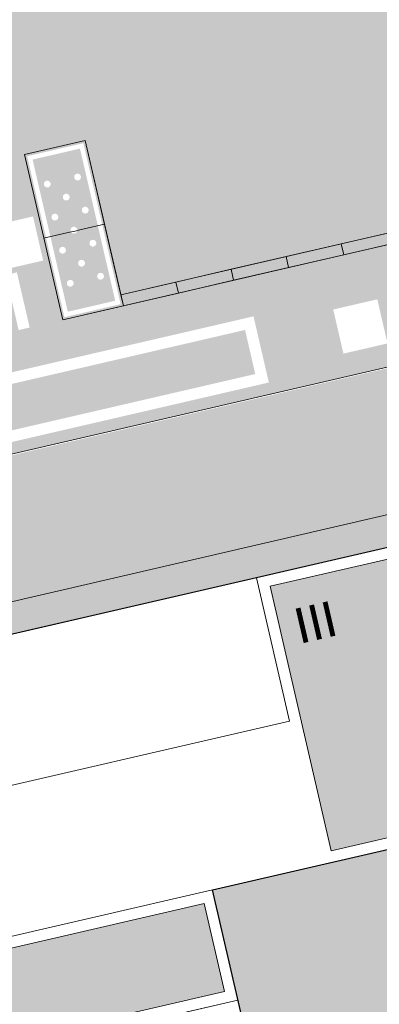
# Model space of a CAD drawing. Header units: metres. Extents: x -862 to 1262, y -354 to 644.
# Tile 218 of 256: x -244 to -228, y 238 to 282. Entities that reach past the tile are written whole.
import ezdxf

# ---------------------------------------------------------------- set-up
doc = ezdxf.new("R2010")
doc.units = ezdxf.units.M
doc.header["$LTSCALE"] = 0.5
doc.set_wipeout_variables(frame=1)
for name, color, linetype in [('BPR_Verkehr_220520', 7, 'Continuous'), ('DZH_Baufelder West_220610', 7, 'Continuous'), ('LPB_Freiraum_220609', 7, 'Continuous')]:
    doc.layers.add(name, color=color, linetype=linetype)
doc.styles.add('Calibri Light', font='calibril.ttf')

# ---------------------------------------------------------------- blocks, each defined once
blk = doc.blocks.new('Grundstücke West (2D)')
at = {"linetype": 'Continuous', "lineweight": 0, "transparency": 33554687}
blk.add_hatch(color=254, dxfattribs=at).paths.add_polyline_path([(-11.648, 154.59), (-18.82, 209.495), (-20.703, 223.918), (-22.911, 225.449), (-132.216, 200.115), (-137.087, 198.986), (-125.147, 147.305), (-125.125, 147.31), (-125.12, 147.289), (-101.887, 152.656), (-39.991, 167.002), (-43.461, 193.566), (-107.888, 178.634), (-108.563, 181.557), (-83.224, 187.411), (-83.225, 187.415), (-61.787, 192.368), (-61.787, 192.367), (-49.121, 195.293), (-49.121, 195.294), (-40.912, 197.191), (-39.125, 183.511), (-37.829, 173.596), (-37.052, 167.647), (-34.652, 149.276)])
at = {"color": 255, "linetype": 'Continuous', "lineweight": 18, "transparency": 33554687, "flags": 128}
blk.add_lwpolyline([(-22.911, 225.449), (-132.216, 200.115)], dxfattribs=at)
blk = doc.blocks.new('Slab (2D)-4')
at = {"color": 255, "linetype": 'Continuous', "lineweight": 25, "transparency": 33554687}
blk.add_wipeout([(0, 26), (11, 26), (11, 13), (22.346, 13), (22.346, 0), (0, 0)], dxfattribs=at)
at = {"color": 7, "linetype": 'Continuous', "lineweight": 25, "transparency": 33554687, "flags": 128}
blk.add_lwpolyline([(0, 26), (11, 26), (11, 13), (22.346, 13), (22.346, 0), (0, 0)], close=True, dxfattribs=at)
at = {"color": 255, "linetype": 'Continuous', "lineweight": 25, "transparency": 33554687}
blk.add_wipeout([(0, 26), (11, 26), (11, 13), (22.346, 13), (22.346, 0), (0, 0)], dxfattribs=at)
at = {"color": 7, "linetype": 'Continuous', "lineweight": 25, "transparency": 33554687, "flags": 128}
blk.add_lwpolyline([(0, 26), (11, 26), (11, 13), (22.346, 13), (22.346, 0), (0, 0)], close=True, dxfattribs=at)
at = {"color": 255, "linetype": 'Continuous', "lineweight": 25, "transparency": 33554687}
blk.add_wipeout([(0, 26), (11, 26), (11, 13), (22.346, 13), (22.346, 0), (0, 0)], dxfattribs=at)
at = {"color": 7, "linetype": 'Continuous', "lineweight": 25, "transparency": 33554687, "flags": 128}
blk.add_lwpolyline([(0, 26), (11, 26), (11, 13), (22.346, 13), (22.346, 0), (0, 0)], close=True, dxfattribs=at)
blk = doc.blocks.new('MFH 24 x 26 Ecke (2D_3D) (2D)')
at = {"color": 255, "linetype": 'Continuous', "lineweight": 9, "transparency": 33554687}
blk.add_wipeout([(16, 13), (16, 0), (0, 0), (0, 26), (11, 26), (11, 13)], dxfattribs=at)
at = {"color": 253, "linetype": 'Continuous', "lineweight": 9, "transparency": 33554687, "flags": 128}
blk.add_lwpolyline([(16, 13), (16, 0), (0, 0), (0, 26), (11, 26), (11, 13)], close=True, dxfattribs=at)
at = {"color": 7, "transparency": 33554687}
blk.add_blockref('Slab (2D)-4', (0, 0), dxfattribs=at)
at = {"linetype": 'Continuous', "lineweight": 0, "true_color": 0xfbf8f0, "transparency": 33554661}
for points in [[(0.5, 25.5), (10.5, 25.5), (10.5, 18.5), (0.5, 18.5)], [(0.5, 17.5), (10.5, 17.5), (10.5, 13.5), (0.5, 13.5)], [(16.5, 12.5), (21.846, 12.5), (21.846, 0.5), (16.5, 0.5)]]:
    blk.add_hatch(color=7, dxfattribs=at).paths.add_polyline_path(points)
at = {"color": 7, "linetype": 'Continuous', "lineweight": 9, "transparency": 33554687, "flags": 128}
for points in [[(6, 18), (0, 18), (0, 26), (11, 26), (11, 18)], [(0, 18), (11, 18), (11, 13), (0, 13)], [(0, 6.5), (16, 6.5), (16, 0), (0, 0)]]:
    blk.add_lwpolyline(points, close=True, dxfattribs=at)
at = {"color": 9, "linetype": 'Continuous', "lineweight": 9, "transparency": 33554661, "flags": 128}
for points in [[(0.5, 25.5), (10.5, 25.5), (10.5, 18.5), (0.5, 18.5)], [(0.5, 17.5), (10.5, 17.5), (10.5, 13.5), (0.5, 13.5)], [(16.5, 12.5), (21.846, 12.5), (21.846, 0.5), (16.5, 0.5)]]:
    blk.add_lwpolyline(points, close=True, dxfattribs=at)
at = {"color": 7, "transparency": 33554687, "char_height": 1.5595, "width": 3, "attachment_point": 5, "line_spacing_factor": 1.163781, "style": 'Calibri Light'}
for s, insert in [('III', (2.06, 23.894)), ('III', (18.1, 2.5)), ('IV', (2, 2.006))]:
    blk.add_mtext(s, dxfattribs=dict(at, insert=insert))
blk = doc.blocks.new('Slab (2D)-74')
at = {"color": 255, "linetype": 'Continuous', "lineweight": 9, "transparency": 33554687}
blk.add_wipeout([(-172.698, 107.312), (-214.95, 97.632), (-212.474, 86.914), (-178.039, 94.803), (-177.591, 92.846), (-169.81, 94.632)], dxfattribs=at)
at = {"color": 8, "linetype": 'Continuous', "lineweight": 9, "true_color": 0x777777, "transparency": 33554687, "flags": 128}
blk.add_lwpolyline([(-172.698, 107.312), (-214.95, 97.632), (-212.474, 86.914), (-178.039, 94.803), (-177.591, 92.846), (-169.81, 94.632)], close=True, dxfattribs=at)

msp = doc.modelspace()

# ---------------------------------------------------------------- hatches: boundary and pattern name
at = {"layer": 'DZH_Baufelder West_220610', "linetype": 'Continuous', "lineweight": 0, "true_color": 0xfff9e0, "transparency": 33554687}
msp.add_hatch(color=7, dxfattribs=at).paths.add_polyline_path([(-162.652, 274.784), (-168.497, 273.433), (-168.497, 273.433), (-181.163, 270.506), (-181.163, 270.507), (-202.601, 265.554), (-202.6, 265.55), (-222.086, 261.049), (-227.939, 259.696), (-251.169, 254.329), (-246.302, 255.457), (-246.302, 255.457), (-136.997, 280.792), (-136.992, 280.789)])
at = {"layer": 'LPB_Freiraum_220609', "linetype": 'Continuous', "lineweight": 0, "true_color": 0xcad1dd, "transparency": 33554687}
msp.add_hatch(color=254, dxfattribs=at).paths.add_polyline_path([(-153.095, 296.049), (-172.81, 291.486), (-172.579, 291.539), (-171, 284.719), (-171.243, 284.662), (-194.126, 279.366), (-194.633, 281.559), (-195.704, 286.187), (-220.304, 280.493), (-219.909, 278.787), (-219.007, 274.889), (-218.725, 273.672), (-219.7, 273.446), (-241.864, 268.316), (-242.258, 270.021), (-242.371, 270.508), (-243.555, 275.624), (-240.876, 276.244), (-239.692, 271.128), (-239.297, 269.423), (-219.812, 273.934), (-220.094, 275.151), (-220.883, 278.561), (-220.996, 279.048), (-221.109, 279.535), (-221.391, 280.754), (-193.382, 287.238), (-193.138, 287.294), (-191.559, 280.473), (-191.559, 280.473), (-173.779, 284.588), (-175.358, 291.409), (-153.694, 296.424), (-150.515, 297.16), (-148.823, 289.852), (-151.515, 289.229), (-152.812, 294.833)])

# ---------------------------------------------------------------- linework, layer by layer
at = {"layer": 'DZH_Baufelder West_220610', "color": 252, "linetype": 'Continuous', "true_color": 0x8ea381, "transparency": 33554687}
for points in [[(-250.453, 253.879), (-251.173, 254.329), (-137.039, 280.163), (-136.53, 280.897)], [(-251.173, 254.329), (-250.453, 253.879), (-136.53, 280.897), (-137.039, 280.163)], [(-222.942, 236.732), (-222.492, 237.451), (-228.232, 259.629), (-227.647, 259.764)], [(-222.942, 236.732), (-222.492, 237.451), (-228.232, 259.629), (-227.647, 259.764)], [(-238.767, 203.295), (-239.216, 202.575), (-250.453, 253.879), (-251.173, 254.329)], [(-239.216, 202.575), (-238.767, 203.295), (-251.173, 254.329), (-250.453, 253.879)]]:
    msp.add_solid(points, dxfattribs=at)
at = {"layer": 'LPB_Freiraum_220609', "color": 255, "linetype": 'Continuous', "lineweight": 9, "transparency": 33554687, "flags": 128}
for points in [[(-227.119, 272.242), (-227.006, 271.755), (-229.442, 271.191), (-229.555, 271.679), (-227.119, 272.242)], [(-229.555, 271.679), (-229.442, 271.191), (-231.878, 270.628), (-231.99, 271.115), (-229.555, 271.679)], [(-231.99, 271.115), (-231.878, 270.628), (-234.313, 270.064), (-234.426, 270.551), (-231.99, 271.115)], [(-234.426, 270.551), (-234.313, 270.064), (-236.749, 269.5), (-236.862, 269.987), (-234.426, 270.551)]]:
    msp.add_lwpolyline(points, dxfattribs=at)
at = {"layer": 'LPB_Freiraum_220609', "color": 9, "linetype": 'Continuous', "true_color": 0xb8d2a6, "transparency": 33554687}
for points in [[(-239.281, 273.789, 62.7), (-221.745, 277.848, 62.7), (-238.83, 271.841, 62.7), (-221.294, 275.9, 62.7)], [(-251.342, 263.812, 62.7), (-233.805, 267.871, 62.7), (-250.891, 261.864, 62.7), (-233.354, 265.923, 62.7)]]:
    msp.add_solid(points, dxfattribs=at)

# ---------------------------------------------------------------- block references
at = {"layer": 'DZH_Baufelder West_220610', "color": 7, "transparency": 33554687}
msp.add_blockref('Grundstücke West (2D)', (-114.086, 55.243), dxfattribs=at)

# ---------------------------------------------------------------- next in the draw order: block references
at = {"layer": 'DZH_Baufelder West_220610', "color": 73, "true_color": 0x99cc51, "transparency": 33554687, "xscale": -1, "rotation": 193.0089274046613}
msp.add_blockref('MFH 24 x 26 Ecke (2D_3D) (2D)', (-248.887, 253.318, 8.7), dxfattribs=at)

# ---------------------------------------------------------------- next in the draw order: hatches: boundary and pattern name
at = {"layer": 'BPR_Verkehr_220520', "linetype": 'Continuous', "lineweight": 0, "true_color": 0xe4e6e5, "transparency": 33554687}
msp.add_hatch(color=254, dxfattribs=at).paths.add_polyline_path([(-137.426, 282.543), (-135.296, 283.036), (-135.868, 287.42), (-247.72, 261.496), (-246.727, 257.209)])
at = {"layer": 'BPR_Verkehr_220520', "linetype": 'Continuous', "lineweight": 0, "true_color": 0xece5cf, "transparency": 33554687}
msp.add_hatch(color=254, dxfattribs=at).paths.add_polyline_path([(-136.997, 280.692), (-134.789, 279.16), (-135.296, 283.036), (-246.727, 257.209), (-246.302, 255.357)])
at = {"layer": 'LPB_Freiraum_220609', "linetype": 'Continuous', "lineweight": 0, "true_color": 0xece5cf, "transparency": 33554687}
h = msp.add_hatch(color=254, dxfattribs=at)
h.paths.add_polyline_path([(-123.461, 316.048), (-140.13, 312.104), (-258.243, 284.817), (-285.645, 278.471), (-285.697, 278.189), (-285.734, 277.904), (-285.758, 277.618), (-285.766, 277.33), (-285.76, 277.043), (-285.74, 276.756), (-285.705, 276.471), (-285.656, 276.188), (-283.229, 265.789), (-282.228, 261.46), (-274.062, 263.315), (-273.044, 262.722), (-272.063, 262.071), (-271.12, 261.364), (-270.22, 260.604), (-269.365, 259.793), (-268.558, 258.935), (-267.803, 258.031), (-267.101, 257.085), (-252.609, 260.428), (-132.706, 288.187), (-132.308, 290.561), (-131.847, 292.924), (-131.322, 295.273), (-130.734, 297.607), (-130.084, 299.925), (-129.372, 302.224), (-128.598, 304.503), (-127.972, 306.196), (-127.876, 306.201), (-127.971, 306.198), (-127.972, 306.196), (-128.935, 306.139), (-129.459, 306.154), (-127.971, 306.198), (-127.763, 306.761), (-127.287, 307.949), (-126.793, 309.13), (-126.281, 310.304), (-125.752, 311.469), (-125.205, 312.627), (-124.641, 313.776), (-124.06, 314.917)])
h.paths.add_polyline_path([(-233.431, 268.471), (-232.754, 265.548), (-233.242, 265.435), (-251.265, 261.264), (-251.942, 264.186), (-242.686, 266.329)])
h.paths.add_polyline_path([(-227.96, 269.225), (-227.509, 267.276), (-229.457, 266.825), (-229.908, 268.774)])
h.paths.add_polyline_path([(-243.889, 270.414), (-243.325, 267.978), (-243.812, 267.865), (-244.376, 270.301)])
h.paths.add_polyline_path([(-249.998, 271.308), (-249.547, 269.359), (-251.495, 268.908), (-251.946, 270.857)])
h.paths.add_polyline_path([(-243.178, 272.887), (-242.727, 270.938), (-244.676, 270.487), (-245.127, 272.436)])
h.paths.add_polyline_path([(-206.152, 274.786), (-205.476, 271.863), (-205.963, 271.751), (-223.987, 267.579), (-224.663, 270.502), (-215.408, 272.644)])
h.paths.add_polyline_path([(-245.016, 275.286), (-244.453, 272.851), (-244.94, 272.738), (-245.503, 275.173)])
h.paths.add_polyline_path([(-150.515, 297.16), (-148.823, 289.852), (-151.515, 289.229), (-152.812, 294.833), (-153.095, 296.049), (-172.579, 291.539), (-171, 284.719), (-171.243, 284.662), (-194.126, 279.366), (-194.633, 281.559), (-195.704, 286.187), (-220.304, 280.493), (-219.909, 278.787), (-219.007, 274.889), (-218.725, 273.672), (-219.7, 273.446), (-241.864, 268.316), (-242.258, 270.021), (-242.371, 270.508), (-243.555, 275.624), (-240.876, 276.244), (-239.692, 271.128), (-239.297, 269.423), (-219.812, 273.934), (-220.094, 275.151), (-221.109, 279.535), (-221.391, 280.754), (-193.382, 287.238), (-193.138, 287.294), (-191.559, 280.473), (-173.779, 284.588), (-175.358, 291.409), (-153.694, 296.424)])
h.paths.add_polyline_path([(-251.576, 278.128), (-251.125, 276.179), (-253.074, 275.728), (-253.525, 277.677)])
h.paths.add_polyline_path([(-244.757, 279.706), (-244.306, 277.758), (-246.254, 277.307), (-246.705, 279.255)])
h.paths.add_polyline_path([(-249.448, 280.544), (-249.35, 280.534), (-249.256, 280.506), (-249.17, 280.459), (-249.094, 280.397), (-249.032, 280.321), (-248.986, 280.235), (-248.957, 280.141), (-248.948, 280.044), (-248.957, 279.946), (-248.986, 279.852), (-249.032, 279.766), (-249.094, 279.69), (-249.17, 279.628), (-249.256, 279.582), (-249.35, 279.553), (-249.448, 279.544), (-249.545, 279.553), (-249.639, 279.582), (-249.726, 279.628), (-249.801, 279.69), (-249.864, 279.766), (-249.91, 279.852), (-249.938, 279.946), (-249.948, 280.044), (-249.938, 280.141), (-249.91, 280.235), (-249.864, 280.321), (-249.801, 280.397), (-249.726, 280.459), (-249.639, 280.506), (-249.545, 280.534)])
h.paths.add_polyline_path([(-144.776, 288.995), (-144.099, 286.072), (-144.586, 285.96), (-162.61, 281.788), (-163.286, 284.711), (-154.031, 286.853)])
h.paths.add_polyline_path([(-139.305, 289.749), (-138.854, 287.8), (-140.802, 287.349), (-141.253, 289.298)])
h.paths.add_polyline_path([(-137.171, 292.118), (-137.074, 292.108), (-136.98, 292.08), (-136.893, 292.034), (-136.818, 291.972), (-136.756, 291.896), (-136.709, 291.809), (-136.681, 291.716), (-136.671, 291.618), (-136.681, 291.52), (-136.709, 291.427), (-136.756, 291.34), (-136.818, 291.264), (-136.893, 291.202), (-136.98, 291.156), (-137.074, 291.128), (-137.171, 291.118), (-137.269, 291.128), (-137.363, 291.156), (-137.449, 291.202), (-137.525, 291.264), (-137.587, 291.34), (-137.633, 291.427), (-137.662, 291.52), (-137.671, 291.618), (-137.662, 291.716), (-137.633, 291.809), (-137.587, 291.896), (-137.525, 291.972), (-137.449, 292.034), (-137.363, 292.08), (-137.269, 292.108)])
h.paths.add_polyline_path([(-147.439, 292.738), (-146.875, 290.303), (-147.362, 290.19), (-147.926, 292.625)])
h.paths.add_polyline_path([(-147.703, 294.99), (-147.252, 293.041), (-149.201, 292.59), (-149.652, 294.539)])
h.paths.add_polyline_path([(-140.883, 296.568), (-140.432, 294.62), (-142.381, 294.169), (-142.832, 296.117)])
h.paths.add_polyline_path([(-148.566, 297.611), (-148.003, 295.175), (-148.49, 295.062), (-149.053, 297.498)])
h.paths.add_polyline_path([(-162.921, 298.652), (-162.47, 296.703), (-164.419, 296.252), (-164.87, 298.201)])
h.paths.add_polyline_path([(-167.604, 299.455), (-167.507, 299.445), (-167.413, 299.417), (-167.327, 299.371), (-167.251, 299.308), (-167.189, 299.233), (-167.142, 299.146), (-167.114, 299.052), (-167.104, 298.955), (-167.114, 298.857), (-167.142, 298.764), (-167.189, 298.677), (-167.251, 298.601), (-167.327, 298.539), (-167.413, 298.493), (-167.507, 298.464), (-167.604, 298.455), (-167.702, 298.464), (-167.796, 298.493), (-167.882, 298.539), (-167.958, 298.601), (-168.02, 298.677), (-168.066, 298.764), (-168.095, 298.857), (-168.104, 298.955), (-168.095, 299.052), (-168.066, 299.146), (-168.02, 299.233), (-167.958, 299.308), (-167.882, 299.371), (-167.796, 299.417), (-167.702, 299.445)])
h.paths.add_polyline_path([(-147.933, 302.634), (-147.257, 299.712), (-158.948, 297.006), (-159.624, 299.928), (-153.779, 301.281)])
h.paths.add_polyline_path([(-142.462, 303.388), (-142.011, 301.44), (-143.96, 300.989), (-144.411, 302.937)])
h.paths.add_polyline_path([(-140.323, 305.759), (-140.226, 305.749), (-140.132, 305.721), (-140.045, 305.674), (-139.97, 305.612), (-139.907, 305.536), (-139.861, 305.45), (-139.833, 305.356), (-139.823, 305.259), (-139.833, 305.161), (-139.861, 305.067), (-139.907, 304.981), (-139.97, 304.905), (-140.045, 304.843), (-140.132, 304.797), (-140.226, 304.768), (-140.323, 304.759), (-140.421, 304.768), (-140.514, 304.797), (-140.601, 304.843), (-140.677, 304.905), (-140.739, 304.981), (-140.785, 305.067), (-140.813, 305.161), (-140.823, 305.259), (-140.813, 305.356), (-140.785, 305.45), (-140.739, 305.536), (-140.677, 305.612), (-140.601, 305.674), (-140.514, 305.721), (-140.421, 305.749)])

# ---------------------------------------------------------------- next in the draw order: block references
at = {"layer": 'DZH_Baufelder West_220610', "color": 8, "true_color": 0x777777, "transparency": 33554687}
msp.add_blockref('Slab (2D)-74', (-17.817, 132.56), dxfattribs=at)

# ---------------------------------------------------------------- next in the draw order: wipeouts: each hides what was drawn before it
at = {"color": 255, "linetype": 'Continuous', "lineweight": 5, "transparency": 33554687}
for points in [[(-241.057, 274.628), (-241.06, 274.599), (-241.069, 274.571), (-241.083, 274.545), (-241.101, 274.522), (-241.124, 274.503), (-241.15, 274.489), (-241.178, 274.481), (-241.207, 274.478), (-241.237, 274.481), (-241.265, 274.489), (-241.291, 274.503), (-241.314, 274.522), (-241.332, 274.545), (-241.346, 274.571), (-241.355, 274.599), (-241.357, 274.628), (-241.355, 274.657), (-241.346, 274.685), (-241.332, 274.711), (-241.314, 274.734), (-241.291, 274.753), (-241.265, 274.767), (-241.237, 274.775), (-241.207, 274.778), (-241.178, 274.775), (-241.15, 274.767), (-241.124, 274.753), (-241.101, 274.734), (-241.083, 274.711), (-241.069, 274.685), (-241.06, 274.657)], [(-242.397, 274.318), (-242.4, 274.289), (-242.408, 274.261), (-242.422, 274.235), (-242.441, 274.212), (-242.464, 274.193), (-242.49, 274.179), (-242.518, 274.171), (-242.547, 274.168), (-242.576, 274.171), (-242.604, 274.179), (-242.63, 274.193), (-242.653, 274.212), (-242.672, 274.235), (-242.686, 274.261), (-242.694, 274.289), (-242.697, 274.318), (-242.694, 274.347), (-242.686, 274.375), (-242.672, 274.401), (-242.653, 274.424), (-242.63, 274.443), (-242.604, 274.457), (-242.576, 274.465), (-242.547, 274.468), (-242.518, 274.465), (-242.49, 274.457), (-242.464, 274.443), (-242.441, 274.424), (-242.422, 274.401), (-242.408, 274.375), (-242.4, 274.347)], [(-241.558, 273.742), (-241.561, 273.713), (-241.57, 273.685), (-241.583, 273.659), (-241.602, 273.636), (-241.625, 273.618), (-241.651, 273.604), (-241.679, 273.595), (-241.708, 273.592), (-241.737, 273.595), (-241.766, 273.604), (-241.791, 273.618), (-241.814, 273.636), (-241.833, 273.659), (-241.847, 273.685), (-241.855, 273.713), (-241.858, 273.742), (-241.855, 273.772), (-241.847, 273.8), (-241.833, 273.826), (-241.814, 273.848), (-241.791, 273.867), (-241.766, 273.881), (-241.737, 273.889), (-241.708, 273.892), (-241.679, 273.889), (-241.651, 273.881), (-241.625, 273.867), (-241.602, 273.848), (-241.583, 273.826), (-241.57, 273.8), (-241.561, 273.772)], [(-240.719, 273.167), (-240.722, 273.137), (-240.731, 273.109), (-240.744, 273.083), (-240.763, 273.061), (-240.786, 273.042), (-240.812, 273.028), (-240.84, 273.02), (-240.869, 273.017), (-240.898, 273.02), (-240.927, 273.028), (-240.953, 273.042), (-240.975, 273.061), (-240.994, 273.083), (-241.008, 273.109), (-241.016, 273.137), (-241.019, 273.167), (-241.016, 273.196), (-241.008, 273.224), (-240.994, 273.25), (-240.975, 273.273), (-240.953, 273.291), (-240.927, 273.305), (-240.898, 273.314), (-240.869, 273.317), (-240.84, 273.314), (-240.812, 273.305), (-240.786, 273.291), (-240.763, 273.273), (-240.744, 273.25), (-240.731, 273.224), (-240.722, 273.196)], [(-242.059, 272.857), (-242.062, 272.827), (-242.07, 272.799), (-242.084, 272.773), (-242.103, 272.751), (-242.125, 272.732), (-242.151, 272.718), (-242.18, 272.71), (-242.209, 272.707), (-242.238, 272.71), (-242.266, 272.718), (-242.292, 272.732), (-242.315, 272.751), (-242.334, 272.773), (-242.347, 272.799), (-242.356, 272.827), (-242.359, 272.857), (-242.356, 272.886), (-242.347, 272.914), (-242.334, 272.94), (-242.315, 272.963), (-242.292, 272.981), (-242.266, 272.995), (-242.238, 273.004), (-242.209, 273.007), (-242.18, 273.004), (-242.151, 272.995), (-242.125, 272.981), (-242.103, 272.963), (-242.084, 272.94), (-242.07, 272.914), (-242.062, 272.886)], [(-241.22, 272.281), (-241.223, 272.252), (-241.231, 272.224), (-241.245, 272.198), (-241.264, 272.175), (-241.287, 272.156), (-241.312, 272.142), (-241.341, 272.134), (-241.37, 272.131), (-241.399, 272.134), (-241.427, 272.142), (-241.453, 272.156), (-241.476, 272.175), (-241.495, 272.198), (-241.508, 272.224), (-241.517, 272.252), (-241.52, 272.281), (-241.517, 272.31), (-241.508, 272.338), (-241.495, 272.364), (-241.476, 272.387), (-241.453, 272.406), (-241.427, 272.42), (-241.399, 272.428), (-241.37, 272.431), (-241.341, 272.428), (-241.312, 272.42), (-241.287, 272.406), (-241.264, 272.387), (-241.245, 272.364), (-241.231, 272.338), (-241.223, 272.31)], [(-241.721, 271.395), (-241.723, 271.366), (-241.732, 271.338), (-241.746, 271.312), (-241.764, 271.289), (-241.787, 271.271), (-241.813, 271.257), (-241.841, 271.248), (-241.871, 271.245), (-241.9, 271.248), (-241.928, 271.257), (-241.954, 271.271), (-241.977, 271.289), (-241.995, 271.312), (-242.009, 271.338), (-242.018, 271.366), (-242.021, 271.395), (-242.018, 271.425), (-242.009, 271.453), (-241.995, 271.479), (-241.977, 271.501), (-241.954, 271.52), (-241.928, 271.534), (-241.9, 271.542), (-241.871, 271.545), (-241.841, 271.542), (-241.813, 271.534), (-241.787, 271.52), (-241.764, 271.501), (-241.746, 271.479), (-241.732, 271.453), (-241.723, 271.425)], [(-240.381, 271.705), (-240.384, 271.676), (-240.392, 271.648), (-240.406, 271.622), (-240.425, 271.599), (-240.448, 271.581), (-240.474, 271.567), (-240.502, 271.558), (-240.531, 271.555), (-240.56, 271.558), (-240.588, 271.567), (-240.614, 271.581), (-240.637, 271.599), (-240.656, 271.622), (-240.67, 271.648), (-240.678, 271.676), (-240.681, 271.705), (-240.678, 271.735), (-240.67, 271.763), (-240.656, 271.789), (-240.637, 271.811), (-240.614, 271.83), (-240.588, 271.844), (-240.56, 271.852), (-240.531, 271.855), (-240.502, 271.852), (-240.474, 271.844), (-240.448, 271.83), (-240.425, 271.811), (-240.406, 271.789), (-240.392, 271.763), (-240.384, 271.735)], [(-240.882, 270.82), (-240.885, 270.79), (-240.893, 270.762), (-240.907, 270.736), (-240.926, 270.714), (-240.948, 270.695), (-240.974, 270.681), (-241.002, 270.673), (-241.032, 270.67), (-241.061, 270.673), (-241.089, 270.681), (-241.115, 270.695), (-241.138, 270.714), (-241.156, 270.736), (-241.17, 270.762), (-241.179, 270.79), (-241.182, 270.82), (-241.179, 270.849), (-241.17, 270.877), (-241.156, 270.903), (-241.138, 270.926), (-241.115, 270.944), (-241.089, 270.958), (-241.061, 270.967), (-241.032, 270.97), (-241.002, 270.967), (-240.974, 270.958), (-240.948, 270.944), (-240.926, 270.926), (-240.907, 270.903), (-240.893, 270.877), (-240.885, 270.849)], [(-240.043, 270.244), (-240.046, 270.215), (-240.054, 270.187), (-240.068, 270.161), (-240.087, 270.138), (-240.109, 270.119), (-240.135, 270.105), (-240.163, 270.097), (-240.193, 270.094), (-240.222, 270.097), (-240.25, 270.105), (-240.276, 270.119), (-240.299, 270.138), (-240.317, 270.161), (-240.331, 270.187), (-240.34, 270.215), (-240.343, 270.244), (-240.34, 270.273), (-240.331, 270.301), (-240.317, 270.327), (-240.299, 270.35), (-240.276, 270.369), (-240.25, 270.383), (-240.222, 270.391), (-240.193, 270.394), (-240.163, 270.391), (-240.135, 270.383), (-240.109, 270.369), (-240.087, 270.35), (-240.068, 270.327), (-240.054, 270.301), (-240.046, 270.273)], [(-241.382, 269.934), (-241.385, 269.905), (-241.394, 269.877), (-241.408, 269.851), (-241.426, 269.828), (-241.449, 269.809), (-241.475, 269.795), (-241.503, 269.787), (-241.532, 269.784), (-241.562, 269.787), (-241.59, 269.795), (-241.616, 269.809), (-241.638, 269.828), (-241.657, 269.851), (-241.671, 269.877), (-241.679, 269.905), (-241.682, 269.934), (-241.679, 269.963), (-241.671, 269.991), (-241.657, 270.017), (-241.638, 270.04), (-241.616, 270.059), (-241.59, 270.072), (-241.562, 270.081), (-241.532, 270.084), (-241.503, 270.081), (-241.475, 270.072), (-241.449, 270.059), (-241.426, 270.04), (-241.408, 270.017), (-241.394, 269.991), (-241.385, 269.963)]]:
    msp.add_wipeout(points, dxfattribs=at).translate(0, 0, 62.7).dxf.layer = 'LPB_Freiraum_220609'

# ---------------------------------------------------------------- next in the draw order: wipeouts: each hides what was drawn before it
msp.add_wipeout([(-239.304, 269.011), (-239.499, 268.966), (-241.366, 268.534), (-241.366, 268.739), (-239.544, 269.161), (-239.589, 269.356), (-241.101, 275.885), (-241.366, 275.823), (-241.366, 276.028), (-240.951, 276.124)], dxfattribs=at).translate(0, 0, 62.7).dxf.layer = 'LPB_Freiraum_220609'

# ---------------------------------------------------------------- next in the draw order: linework, layer by layer
at = {"layer": 'LPB_Freiraum_220609', "color": 255, "linetype": 'Continuous', "lineweight": 9, "transparency": 33554687, "flags": 128}
msp.add_lwpolyline([(-236.862, 269.987), (-236.749, 269.5), (-239.184, 268.936), (-239.297, 269.423), (-236.862, 269.987)], dxfattribs=at)

# ---------------------------------------------------------------- next in the draw order: wipeouts: each hides what was drawn before it
at = {"color": 255, "linetype": 'Continuous', "lineweight": 5, "transparency": 33554687}
msp.add_wipeout([(-241.366, 276.028), (-241.366, 275.823), (-243.195, 275.4), (-241.639, 268.676), (-241.366, 268.739), (-241.366, 268.534), (-241.789, 268.436), (-241.834, 268.631), (-243.435, 275.549), (-243.24, 275.595), (-242.193, 275.837)], dxfattribs=at).translate(0, 0, 62.7).dxf.layer = 'LPB_Freiraum_220609'

# ---------------------------------------------------------------- next in the draw order: linework, layer by layer
at = {"layer": 'LPB_Freiraum_220609', "color": 255, "linetype": 'Continuous', "lineweight": 9, "transparency": 33554687}
for p, q in [((-242.709, 271.922, 62.7), (-240.019, 272.544, 62.7)), ((-241.864, 268.316, 62.7), (-239.428, 268.88, 62.7))]:
    msp.add_line(p, q, dxfattribs=at)

# ---------------------------------------------------------------- next in the draw order: wipeouts: each hides what was drawn before it
at = {"color": 255, "linetype": 'Continuous', "lineweight": 5, "transparency": 33554687}
msp.add_wipeout([(-244.376, 270.301), (-243.812, 267.865), (-243.325, 267.978), (-243.889, 270.414)], dxfattribs=at).translate(0, 0, 62.7).dxf.layer = 'LPB_Freiraum_220609'

# ---------------------------------------------------------------- next in the draw order: linework, layer by layer
at = {"layer": 'LPB_Freiraum_220609', "color": 255, "linetype": 'Continuous', "lineweight": 9, "transparency": 33554687, "elevation": 62.7, "flags": 128}
msp.add_lwpolyline([(-285.656, 276.188), (-285.656, 276.188, -0.101212), (-285.645, 278.471), (-285.645, 278.471), (-258.241, 284.817), (-258.243, 284.817), (-140.13, 312.104), (-123.461, 316.048), (-123.461, 316.048, 0.030133), (-127.763, 306.761), (-127.763, 306.761, 0.053857), (-132.706, 288.187), (-252.609, 260.428), (-267.101, 257.085), (-267.101, 257.085, 0.11608), (-274.062, 263.315), (-274.062, 263.315), (-282.228, 261.46), (-283.229, 265.789), (-285.656, 276.188), (-283.231, 265.798)], format="xyb", dxfattribs=at)
at = {"layer": 'LPB_Freiraum_220609', "color": 255, "linetype": 'Continuous', "lineweight": 9, "transparency": 33554687, "flags": 128}
for points in [[(-171.243, 284.662), (-194.126, 279.366), (-194.633, 281.559), (-195.704, 286.187), (-220.304, 280.493), (-219.909, 278.787), (-219.007, 274.889), (-218.725, 273.672), (-219.7, 273.446), (-241.864, 268.316), (-243.555, 275.624), (-240.876, 276.244), (-239.692, 271.128), (-239.297, 269.423), (-219.812, 273.934), (-220.094, 275.151), (-221.109, 279.535), (-221.391, 280.754), (-193.382, 287.238)], [(-243.555, 275.624), (-240.876, 276.244), (-239.184, 268.936), (-241.864, 268.316), (-243.555, 275.624)]]:
    msp.add_lwpolyline(points, dxfattribs=at)

doc.saveas('drawing.dxf')
